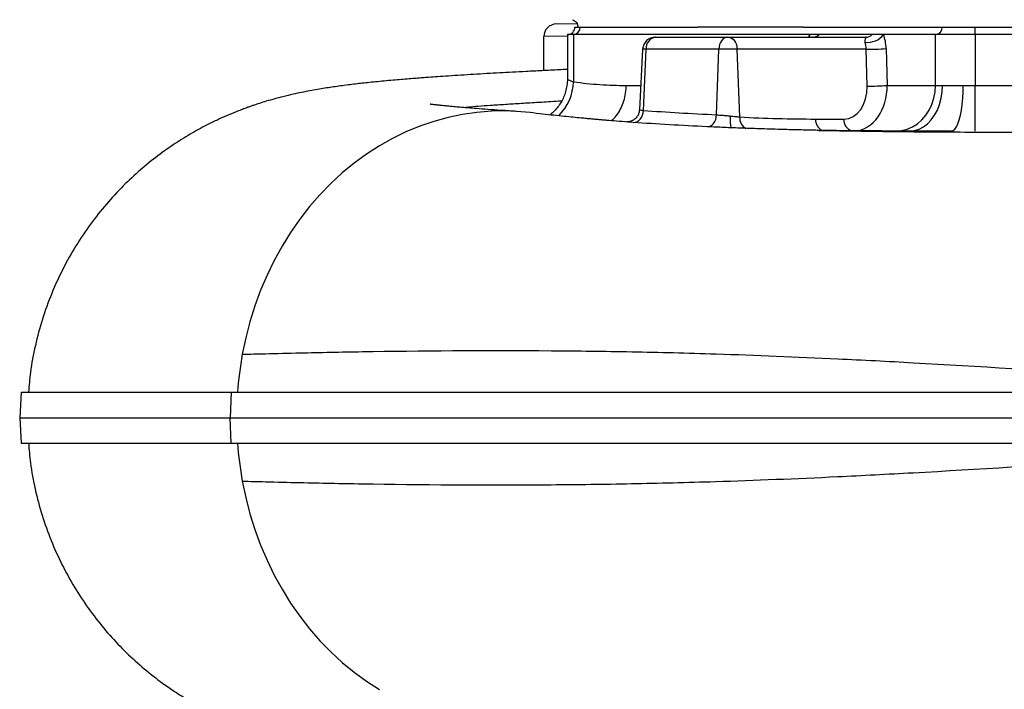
# Model space of a CAD drawing. Header units: millimetres. Extents: x 2572 to 4387, y 1283 to 6159.
# Tile 2 of 13: x 2572 to 3348, y 1849 to 2377. Entities that reach past the tile are written whole.
import ezdxf

# ---------------------------------------------------------------- set-up
doc = ezdxf.new("R2010")
doc.units = ezdxf.units.MM
doc.header["$LTSCALE"] = 2

msp = doc.modelspace()

# ---------------------------------------------------------------- linework, layer by layer
at = {"color": 7, "linetype": 'Continuous', "lineweight": 25}
for p, q in [((2995.1, 2373.3), (3011.28, 2373.58)), ((3007.88, 2376.67), (3007.83, 2376.67)), ((3007.89, 2376.67), (3007.84, 2376.67)), ((3009.85, 2370.87), (3013.87, 2370.87)), ((3013.87, 2370.87), (3106.35, 2370.87)), ((3106.35, 2370.87), (3106.48, 2370.87)), ((3189.75, 2370.87), (3189.78, 2370.87)), ((3189.78, 2370.87), (3299.08, 2370.87)), ((3299.08, 2370.87), (3325.06, 2370.87)), ((3325.06, 2364.87), (3325.06, 2370.87)), ((3325.06, 2370.87), (3498.18, 2370.87)), ((2985.28, 2336.52), (2985.28, 2363.3)), ((3003.85, 2364.87), (3003.85, 2329.76)), ((3008.68, 2364.87), (3003.85, 2364.87)), ((3194.38, 2364.87), (3008.68, 2364.87)), ((3008.68, 2364.87), (3008.68, 2327.79)), ((3073.15, 2362.87), (3073.28, 2362.87)), ((3073.28, 2362.87), (3129.89, 2362.87)), ((3129.89, 2362.87), (3130.59, 2362.87)), ((3130.59, 2362.87), (3238.87, 2362.87)), ((3202.12, 2364.87), (3194.38, 2364.87)), ((3244.06, 2364.87), (3202.12, 2364.87)), ((3252.88, 2364.87), (3244.06, 2364.87)), ((3293.89, 2364.87), (3252.88, 2364.87)), ((3325.06, 2364.87), (3293.89, 2364.87)), ((3293.89, 2324.87), (3293.89, 2364.87)), ((3325.06, 2364.87), (3325.06, 2324.87)), ((3895.49, 2364.87), (3325.06, 2364.87)), ((3063.16, 2353.39), (3060.65, 2305.5)), ((3063.95, 2305.12), (3065.84, 2353.39)), ((3123.23, 2353.39), (3065.84, 2353.39)), ((3121.42, 2301.7), (3123.23, 2353.39)), ((3137.65, 2353.39), (3123.23, 2353.39)), ((3139.63, 2299.98), (3137.65, 2353.39)), ((3239.21, 2353.39), (3137.65, 2353.39)), ((3240, 2324.34), (3239.21, 2353.39)), ((3254.94, 2353.91), (3255.72, 2324.87)), ((3255.72, 2324.87), (3293.89, 2324.87)), ((3293.89, 2324.87), (3299.38, 2324.87)), ((3315.75, 2324.87), (3325.06, 2324.87)), ((3325.06, 2288.87), (3325.06, 2324.87)), ((3325.06, 2324.87), (3895.49, 2324.87)), ((3199.39, 2298.34), (3221.67, 2298.34)), ((2573.53, 2082.87), (2572.48, 2062.87)), ((2739.16, 2082.87), (2738.28, 2062.87)), ((2739.17, 2082.87), (2738.29, 2062.87)), ((2739.16, 2082.87), (2739.17, 2082.87)), ((3268.91, 2082.87), (3268.91, 2082.87)), ((2572.48, 2062.87), (2573.53, 2042.87)), ((2738.28, 2062.87), (2738.29, 2062.87)), ((2739.16, 2042.87), (2738.28, 2062.87)), ((2739.17, 2042.87), (2738.29, 2062.87)), ((2739.16, 2042.87), (2739.17, 2042.87))]:
    msp.add_line(p, q, dxfattribs=at)
at = {"color": 8, "linetype": 'Continuous', "lineweight": 25}
for p, q in [((3003.85, 2363.54), (2985.28, 2363.3)), ((3065.84, 2353.39), (3063.16, 2353.39)), ((3050.26, 2324.85), (3061.67, 2324.85))]:
    msp.add_line(p, q, dxfattribs=at)
at = {"color": 7, "linetype": 'Continuous', "lineweight": 25, "flags": 128}
for points in [[(3129.89, 2362.87), (3128.63, 2362.69), (3127.42, 2362.15), (3126.29, 2361.29), (3125.3, 2360.12), (3124.47, 2358.69), (3123.83, 2357.05), (3123.42, 2355.26), (3123.23, 2353.39)], [(3130.59, 2362.87), (3131.92, 2362.69), (3133.21, 2362.15), (3134.4, 2361.29), (3135.46, 2360.12), (3136.34, 2358.69), (3137.01, 2357.05), (3137.45, 2355.26), (3137.65, 2353.39)], [(3262.71, 2288.87), (3267.15, 2289.23), (3271.49, 2290.32), (3275.66, 2292.12), (3279.57, 2294.58), (3283.13, 2297.66), (3286.27, 2301.29), (3288.94, 2305.4), (3291.07, 2309.91), (3292.62, 2314.72), (3293.57, 2319.74), (3293.89, 2324.87)], [(3273.7, 2288.87), (3277.35, 2289.23), (3280.94, 2290.32), (3284.37, 2292.12), (3287.58, 2294.58), (3290.52, 2297.66), (3293.11, 2301.29), (3295.31, 2305.4), (3297.06, 2309.91), (3298.34, 2314.72), (3299.12, 2319.74), (3299.38, 2324.87)], [(3306.44, 2288.87), (3307.77, 2289.23), (3309.07, 2290.32), (3310.31, 2292.12), (3311.48, 2294.58), (3312.54, 2297.66), (3313.48, 2301.29), (3314.27, 2305.4), (3314.91, 2309.91), (3315.38, 2314.72), (3315.66, 2319.74), (3315.75, 2324.87)], [(2974.5, 2303.4), (2967.23, 2304.13), (2955.71, 2304.69), (2944.18, 2304.51), (2932.68, 2303.59), (2921.23, 2301.95), (2909.89, 2299.59), (2898.67, 2296.5), (2887.61, 2292.71), (2876.76, 2288.22), (2866.13, 2283.05), (2855.77, 2277.21), (2845.7, 2270.72), (2835.95, 2263.6), (2826.56, 2255.87), (2817.56, 2247.56), (2808.96, 2238.69), (2800.8, 2229.28), (2793.09, 2219.37), (2785.88, 2208.99), (2779.17, 2198.16), (2772.98, 2186.92), (2767.34, 2175.31), (2762.26, 2163.35), (2757.76, 2151.1), (2753.85, 2138.57), (2750.54, 2125.81), (2747.85, 2112.87)], [(3055.82, 2295.66), (3057.29, 2295.76), (3058.72, 2296.23), (3060.07, 2297.07), (3061.28, 2298.23), (3062.31, 2299.67), (3063.12, 2301.35), (3063.67, 2303.19), (3063.95, 2305.12)], [(3114.28, 2292.24), (3115.57, 2292.36), (3116.84, 2292.85), (3118.03, 2293.69), (3119.09, 2294.85), (3119.99, 2296.3), (3120.7, 2297.96), (3121.18, 2299.78), (3121.42, 2301.7)], [(2747.85, 2012.87), (2750.54, 1999.92), (2753.85, 1987.16), (2757.76, 1974.64), (2762.26, 1962.38), (2767.34, 1950.42), (2772.98, 1938.81), (2779.17, 1927.57), (2785.88, 1916.74), (2793.09, 1906.36), (2800.8, 1896.45), (2808.96, 1887.04), (2817.56, 1878.17), (2826.56, 1869.86), (2835.95, 1862.13), (2845.7, 1855.01), (2855.77, 1848.52)]]:
    msp.add_lwpolyline(points, dxfattribs=at)
at = {"color": 8, "linetype": 'Continuous', "lineweight": 25, "flags": 128}
msp.add_lwpolyline([(3195.19, 2362.87), (3194.92, 2363.83), (3194.38, 2364.87)], dxfattribs=at)
at = {"color": 7, "linetype": 'Continuous', "lineweight": 25}
for centre, radius, start, end in [((2995.28, 2363.3), 10, 91, 180), ((3003.85, 2370.87), 6, 270, 0), ((3008.24, 2370.49), 5.64, 274.40195, 3.81126), ((3293.45, 2370.49), 5.64, 274.40195, 3.81126), ((3073.15, 2352.87), 10, 90, 177), ((3074.67, 2354.12), 8.86, 99.00542, 184.70377), ((3196.86, 2370.8), 7.93, 270.51274, 311.59071), ((3240.36, 2374.66), 15.9, 263.51592, 321.95915), ((3238.79, 2370.8), 7.93, 270.51274, 311.59071), ((3241.77, 2512.91), 159.54, 269.08083, 274.73242), ((3242.56, 2483.86), 159.54, 269.08083, 274.73242), ((3020.31, 2063.04), 276.98, 169.63732, 175.89596), ((3020.31, 2062.69), 276.98, 184.10404, 190.36268)]:
    msp.add_arc(centre, radius, start, end, dxfattribs=at)
at = {"color": 8, "linetype": 'Continuous', "lineweight": 25}
for centre, radius, start, end in [((2968.82, 2329.01), 39.88, 315.07868, 358.2565), ((3149.22, 2299.3), 9.62, 175.9471, 242.09865), ((3209.33, 2297.98), 9.95, 177.91567, 242.28311), ((3230.65, 2297.55), 9.01, 174.92978, 253.42361)]:
    msp.add_arc(centre, radius, start, end, dxfattribs=at)
for centre, major_axis, ratio, start_param, end_param in [((3202.66, 2352.87), (0, 20), 0.517638, 0.927295, 1.047198), ((3228.03, 2324.87), (-1.72, 35.98), 0.768544, 3.153816, 4.67557)]:
    msp.add_ellipse(centre, major_axis=major_axis, ratio=ratio, start_param=start_param, end_param=end_param, dxfattribs=at)
at = {"color": 7, "linetype": 'Continuous', "lineweight": 25}
for centre, major_axis, ratio, start_param, end_param in [((3235.94, 2352.87), (0, 10), 0.328169, 4.764749, 5.35589), ((3244.6, 2352.87), (0, 20), 0.517638, 4.764749, 5.35589), ((3220.97, 2324.34), (-1.52, 25.98), 0.730894, 3.098973, 4.669769)]:
    msp.add_ellipse(centre, major_axis=major_axis, ratio=ratio, start_param=start_param, end_param=end_param, dxfattribs=at)
for points, knots in [([(3007.84, 2376.67), (3008.46, 2376.42), (3009.71, 2375.92), (3011.12, 2374.46), (3012.01, 2372.71), (3012.11, 2371.46), (3012.16, 2370.87)], [0, 0, 0, 0, 0.256343, 0.517492, 0.769196, 1, 1, 1, 1]), ([(3189.75, 2370.87), (3187.27, 2370.87), (3182.45, 2370.87), (3167.62, 2370.87), (3146.35, 2370.87), (3125.47, 2370.87), (3112.54, 2370.87), (3108.5, 2370.87), (3106.48, 2370.87)], [0, 0, 0, 0, 0.089082, 0.172594, 0.531387, 0.853479, 0.92645, 1, 1, 1, 1]), ([(3197.39, 2362.89), (3197.39, 2362.89), (3197.38, 2362.88), (3197.03, 2362.88), (3196.89, 2362.88)], [0, 0, 0, 0, 0.600869, 1, 1, 1, 1]), ([(3238.56, 2358.87), (3238.51, 2359.07), (3238.48, 2359.26), (3238.44, 2359.61), (3238.43, 2359.78), (3238.43, 2360.24), (3238.45, 2360.5), (3238.58, 2361.22), (3238.71, 2361.58), (3238.9, 2362.02), (3238.96, 2362.15), (3239.07, 2362.39), (3239.11, 2362.49), (3239.16, 2362.66), (3239.17, 2362.73), (3239.1, 2362.83), (3239.02, 2362.87), (3238.87, 2362.87)], [0, 0, 0, 0, 0.0625, 0.0625, 0.125, 0.125, 0.25, 0.25, 0.5, 0.5, 0.625, 0.625, 0.75, 0.75, 0.875, 0.875, 1, 1, 1, 1]), ([(3003.85, 2337.44), (3001.73, 2337.34), (2994.85, 2337), (2984.09, 2336.46), (2971.8, 2335.83), (2960.81, 2335.24), (2950.46, 2334.68), (2940.2, 2334.09), (2930, 2333.49), (2919.92, 2332.87), (2910.52, 2332.26), (2902.06, 2331.69), (2895.32, 2331.21), (2889.73, 2330.8), (2884.62, 2330.41), (2879.04, 2329.97), (2872.92, 2329.47), (2866.28, 2328.9), (2859.48, 2328.28), (2852.83, 2327.63), (2846.7, 2327), (2841.08, 2326.39), (2835.47, 2325.74), (2829.73, 2325.03), (2823.95, 2324.26), (2818.41, 2323.48), (2812.84, 2322.62), (2807.04, 2321.67), (2800.99, 2320.58), (2794.57, 2319.33), (2787.81, 2317.88), (2780.63, 2316.18), (2773.47, 2314.3), (2767.17, 2312.5), (2761.76, 2310.82), (2757.81, 2309.52), (2754.76, 2308.48), (2751.96, 2307.49), (2748.64, 2306.27), (2743.67, 2304.38), (2737.33, 2301.79), (2729.47, 2298.31), (2719.8, 2293.64), (2708.25, 2287.41), (2694.75, 2279.09), (2681.04, 2269.41), (2667.28, 2258.26), (2653.69, 2245.58), (2640.5, 2231.33), (2628, 2215.56), (2616.5, 2198.42), (2606.23, 2180.09), (2597.39, 2160.74), (2590.1, 2140.57), (2584.56, 2119.81), (2580.88, 2100.53), (2579.86, 2088.13), (2579.43, 2082.87)], [0, 0, 0, 0, 0.012404, 0.040076, 0.065554, 0.088793, 0.110171, 0.132667, 0.156869, 0.179568, 0.203216, 0.224398, 0.242248, 0.254435, 0.267681, 0.282415, 0.299157, 0.317325, 0.337413, 0.35711, 0.375309, 0.392015, 0.40784, 0.426277, 0.444086, 0.460247, 0.476267, 0.492246, 0.50869, 0.525006, 0.541318, 0.558759, 0.571922, 0.585205, 0.595933, 0.603832, 0.608074, 0.61236, 0.617841, 0.624528, 0.636701, 0.649181, 0.661722, 0.681224, 0.701738, 0.72332, 0.745954, 0.769607, 0.794228, 0.819727, 0.845812, 0.872317, 0.899125, 0.926115, 0.953161, 0.980136, 1, 1, 1, 1]), ([(3003.85, 2329.76), (3003.85, 2329.73), (3003.95, 2328.04), (3003.56, 2324.72), (3002.61, 2319.98), (3001.03, 2315.57), (2998.99, 2311.54), (2996.55, 2307.91), (2993.77, 2304.73), (2991.63, 2302.64), (2990.36, 2301.72), (2990.19, 2301.6)], [0, 0, 0, 0, 0.002647, 0.157278, 0.306487, 0.450342, 0.589471, 0.724212, 0.854712, 0.980968, 1, 1, 1, 1]), ([(3008.68, 2327.79), (3015.59, 2326.72), (3022.52, 2325.98), (3036.38, 2325.03), (3043.32, 2324.83), (3050.26, 2324.85)], [0, 0, 0, 0, 0.5, 0.5, 1, 1, 1, 1]), ([(3299.38, 2324.87), (3301.64, 2324.87), (3304.15, 2324.87), (3308.28, 2324.87), (3309.72, 2324.87), (3312.68, 2324.87), (3314.2, 2324.87), (3315.75, 2324.87)], [0, 0, 0, 0, 0.5, 0.5, 0.75, 0.75, 1, 1, 1, 1]), ([(2963.92, 2304.37), (2959.72, 2304.63), (2951.69, 2305.14), (2941.32, 2305.85), (2932.58, 2306.5), (2925.35, 2307.07), (2919.39, 2307.57), (2914.56, 2308), (2910.7, 2308.37), (2907.69, 2308.67), (2905.43, 2308.9), (2903.78, 2309.08), (2902.5, 2309.22), (2901.4, 2309.35), (2900.42, 2309.46), (2899.24, 2309.6), (2897.95, 2309.76), (2896.64, 2309.94), (2895.84, 2310.05), (2895.92, 2310.03), (2895.95, 2310.03)], [0, 0, 0, 0, 0.1104337, 0.211584, 0.3036018, 0.386584, 0.4605928, 0.5256688, 0.5818403, 0.6291288, 0.667553, 0.697149, 0.7224097, 0.7467953, 0.7703075, 0.7934976, 0.8413177, 0.8994509, 0.9663189, 1, 1, 1, 1]), ([(3060.58, 2305.5), (3060.57, 2305.08), (3060.54, 2303.84), (3059.88, 2301.95), (3058.76, 2300.03), (3057.4, 2298.56), (3055.94, 2297.48), (3054.49, 2296.76), (3053.15, 2296.32), (3052.03, 2296.12), (3051.23, 2296.06), (3050.8, 2296.05), (3050.57, 2296.05), (3050.48, 2296.06), (3050.51, 2296.05), (3050.51, 2296.05)], [0, 0, 0, 0, 0.073578, 0.216262, 0.343662, 0.45922, 0.564346, 0.659117, 0.742535, 0.811666, 0.863433, 0.898889, 0.934364, 0.985142, 1, 1, 1, 1]), ([(3051.57, 2295.98), (3051.54, 2295.98), (3048.39, 2296.21), (3042.8, 2296.65), (3036.4, 2297.16), (3031.89, 2297.54), (3028.79, 2297.81), (3025.64, 2298.08), (3022.33, 2298.38), (3018.63, 2298.72), (3014, 2299.15), (3008.12, 2299.72), (3000.97, 2300.44), (2992.85, 2301.3), (2983.82, 2302.29), (2977.73, 2303.02), (2974.5, 2303.4)], [0, 0, 0, 0, 0.000845, 0.102769, 0.192731, 0.229255, 0.266637, 0.304888, 0.34402, 0.386757, 0.440172, 0.519011, 0.614157, 0.725879, 0.854465, 1, 1, 1, 1]), ([(3055.82, 2295.66), (3054.08, 2295.8), (3052.23, 2295.94), (3051.6, 2295.98), (3051.57, 2295.98)], [0, 0, 0, 0, 0.947787, 1, 1, 1, 1]), ([(3121.42, 2301.7), (3122.17, 2301.64), (3122.97, 2301.57), (3124.7, 2301.43), (3125.63, 2301.36), (3127.53, 2301.19), (3128.5, 2301.11), (3130.49, 2300.91), (3131.48, 2300.8), (3132.46, 2300.68)], [0, 0, 0, 0, 0.25, 0.25, 0.5, 0.5, 0.75, 0.75, 1, 1, 1, 1]), ([(3133.54, 2291.22), (3133.44, 2291.22), (3133.34, 2291.27), (3133.14, 2291.5), (3133.05, 2291.67), (3132.89, 2292.14), (3132.81, 2292.42), (3132.67, 2293.1), (3132.61, 2293.49), (3132.51, 2294.36), (3132.47, 2294.84), (3132.41, 2295.87), (3132.39, 2296.42), (3132.38, 2297.57), (3132.38, 2298.17), (3132.4, 2299.1), (3132.41, 2299.41), (3132.43, 2300.04), (3132.44, 2300.36), (3132.46, 2300.68)], [0, 0, 0, 0, 0.125, 0.125, 0.25, 0.25, 0.375, 0.375, 0.5, 0.5, 0.625, 0.625, 0.75, 0.75, 0.875, 0.875, 0.9375, 0.9375, 1, 1, 1, 1]), ([(3132.46, 2300.68), (3133.14, 2300.61), (3133.8, 2300.55), (3135.09, 2300.42), (3135.73, 2300.36), (3137.56, 2300.19), (3138.65, 2300.08), (3139.63, 2299.98)], [0, 0, 0, 0, 0.25, 0.25, 0.5, 0.5, 1, 1, 1, 1]), ([(3213.31, 2289.2), (3208.68, 2289.28), (3199.23, 2289.45), (3186.26, 2289.74), (3172.36, 2290.1), (3157.37, 2290.55), (3141.85, 2291.09), (3127.65, 2291.64), (3118.68, 2292.04), (3114.43, 2292.23)], [0, 0, 0, 0, 0.118078, 0.241338, 0.366012, 0.540238, 0.701193, 0.858237, 1, 1, 1, 1]), ([(3281.92, 2288.87), (3278.63, 2288.87), (3272.23, 2288.87), (3263.09, 2288.88), (3255.16, 2288.89), (3248.62, 2288.92), (3243.92, 2288.94), (3240.61, 2288.96), (3238.4, 2288.97), (3236.37, 2288.98), (3234.23, 2289), (3231.12, 2289.02), (3226.38, 2289.06), (3219.59, 2289.14), (3210.88, 2289.25), (3204.38, 2289.37), (3200.81, 2289.44)], [0, 0, 0, 0, 0.133595, 0.260412, 0.364126, 0.444904, 0.511056, 0.540377, 0.567197, 0.591522, 0.613546, 0.643519, 0.700371, 0.778756, 0.878651, 1, 1, 1, 1]), ([(3200.95, 2289.45), (3202.38, 2289.42), (3212.19, 2289.2), (3231.61, 2288.89), (3259.06, 2288.53), (3287.56, 2288.27), (3316.83, 2288.1), (3346.97, 2287.99), (3379.82, 2287.95), (3415.41, 2287.98), (3453.66, 2288.08), (3492.44, 2288.23), (3531.58, 2288.42), (3570.94, 2288.64), (3597.14, 2288.79), (3610.28, 2288.87)], [0, 0, 0, 0, 0.0125014, 0.0857571, 0.1593816, 0.2321674, 0.3054914, 0.3793868, 0.453857, 0.5432496, 0.6334024, 0.7242249, 0.8156471, 0.9076075, 1, 1, 1, 1]), ([(3306.44, 2288.87), (3306.44, 2288.87), (3301.92, 2288.87), (3293.85, 2288.87), (3285.67, 2288.87), (3282.29, 2288.87), (3281.92, 2288.87)], [0, 0, 0, 0, 0.000004, 0.511072, 0.946245, 1, 1, 1, 1]), ([(2747.85, 2112.87), (2750.83, 2112.94), (2756.79, 2113.1), (2771.72, 2113.48), (2799.3, 2114.15), (2869.08, 2115.55), (2956.59, 2116.26), (3054.06, 2115.01), (3128.88, 2113.14), (3203.43, 2110.09), (3306.93, 2104.73), (3412.18, 2098.07), (3510.14, 2091.13), (3562.86, 2087.3), (3587.13, 2085.53), (3601.28, 2084.49), (3608.03, 2084), (3610.28, 2083.83)], [0, 0, 0, 0, 0.015407, 0.030813, 0.075293, 0.149427, 0.347117, 0.422333, 0.497549, 0.601219, 0.663422, 0.821574, 0.920419, 0.957486, 0.979726, 0.993242, 1, 1, 1, 1]), ([(2573.74, 2082.87), (2573.68, 2082.87), (2573.43, 2082.87), (2574.92, 2082.87), (2578.23, 2082.87), (2583.52, 2082.87), (2590.58, 2082.87), (2599.37, 2082.87), (2609.92, 2082.87), (2622.43, 2082.87), (2637.02, 2082.87), (2653.77, 2082.87), (2672.37, 2082.87), (2692.82, 2082.87), (2714.9, 2082.87), (2731.08, 2082.87), (2739.16, 2082.87)], [0, 0, 0, 0, 0.022439, 0.097183, 0.171928, 0.246605, 0.319527, 0.392513, 0.465498, 0.53842, 0.615227, 0.692182, 0.769211, 0.84624, 0.923194, 1, 1, 1, 1]), ([(2739.17, 2082.87), (2744.96, 2082.87), (2750.84, 2082.87), (2763, 2082.87), (2769.21, 2082.87), (2788.28, 2082.87), (2801.55, 2082.87), (2842.99, 2082.87), (2872.73, 2082.87), (2936, 2082.87), (2969.53, 2082.87), (3040, 2082.87), (3076.96, 2082.87), (3153.61, 2082.87), (3193.28, 2082.87), (3274.42, 2082.87), (3315.88, 2082.87), (3399.62, 2082.87), (3441.88, 2082.87), (3485.43, 2082.87), (3486.73, 2082.87), (3488.03, 2082.87)], [0, 0, 0, 0, 0.03125, 0.03125, 0.0625, 0.0625, 0.125, 0.125, 0.25, 0.25, 0.375, 0.375, 0.5, 0.5, 0.625, 0.625, 0.75, 0.75, 0.875, 0.875, 0.8788333, 0.8788333, 0.8788333, 0.8788333]), ([(2572.68, 2062.87), (2572.62, 2062.87), (2572.37, 2062.87), (2573.84, 2062.87), (2577.14, 2062.87), (2582.44, 2062.87), (2589.47, 2062.87), (2598.24, 2062.87), (2608.79, 2062.87), (2620.23, 2062.87), (2632.09, 2062.87), (2644, 2062.87), (2656.95, 2062.87), (2671.02, 2062.87), (2686.18, 2062.87), (2702.47, 2062.87), (2719.73, 2062.87), (2732.1, 2062.87), (2738.28, 2062.87)], [0, 0, 0, 0, 0.021785, 0.096221, 0.171203, 0.246185, 0.318821, 0.391581, 0.464723, 0.537992, 0.595117, 0.652243, 0.709612, 0.766981, 0.825107, 0.883233, 0.941616, 1, 1, 1, 1]), ([(2738.29, 2062.87), (2744.08, 2062.87), (2749.97, 2062.87), (2762.14, 2062.87), (2768.36, 2062.87), (2787.45, 2062.87), (2800.74, 2062.87), (2842.22, 2062.87), (2872, 2062.87), (2935.34, 2062.87), (2968.91, 2062.87), (3039.46, 2062.87), (3076.46, 2062.87), (3153.2, 2062.87), (3192.92, 2062.87), (3274.14, 2062.87), (3315.65, 2062.87), (3398.55, 2062.87), (3439.91, 2062.87), (3481.28, 2062.87)], [0, 0, 0, 0, 0.03125, 0.03125, 0.0625, 0.0625, 0.125, 0.125, 0.25, 0.25, 0.375, 0.375, 0.5, 0.5, 0.625, 0.625, 0.75, 0.75, 0.8722161, 0.8722161, 0.8722161, 0.8722161]), ([(2573.74, 2042.87), (2573.68, 2042.87), (2573.43, 2042.87), (2574.92, 2042.87), (2578.23, 2042.87), (2583.52, 2042.87), (2590.55, 2042.87), (2599.32, 2042.87), (2609.87, 2042.87), (2622.38, 2042.87), (2636.89, 2042.87), (2653.45, 2042.87), (2671.94, 2042.87), (2692.39, 2042.87), (2714.66, 2042.87), (2730.99, 2042.87), (2739.16, 2042.87)], [0, 0, 0, 0, 0.022439, 0.097183, 0.171927, 0.246603, 0.319302, 0.392001, 0.465208, 0.538414, 0.614664, 0.690949, 0.767198, 0.844786, 0.922412, 1, 1, 1, 1]), ([(2579.42, 2042.86), (2579.85, 2037.67), (2580.86, 2025.42), (2584.46, 2006.38), (2589.87, 1985.93), (2596.95, 1966.11), (2605.49, 1947.15), (2615.36, 1929.22), (2626.38, 1912.45), (2638.42, 1896.87), (2651.35, 1882.52), (2665.07, 1869.4), (2679.42, 1857.52), (2693.29, 1847.62), (2706.28, 1839.5), (2717.77, 1833.14), (2728.11, 1828.04), (2736.92, 1824.11), (2743.63, 1821.37), (2748.95, 1819.34), (2753.26, 1817.77), (2757.7, 1816.24), (2762.53, 1814.66), (2768.34, 1812.89), (2774.89, 1811.04), (2782.85, 1809), (2791.09, 1807.12), (2798.75, 1805.57), (2805.55, 1804.32), (2810.42, 1803.51), (2814.08, 1802.92), (2816.94, 1802.48), (2820.03, 1802.03), (2823.46, 1801.54), (2827.45, 1801), (2832.28, 1800.38), (2837.67, 1799.73), (2843.19, 1799.11), (2848.22, 1798.57), (2853.03, 1798.08), (2858.08, 1797.59), (2863.74, 1797.07), (2869.57, 1796.55), (2873.62, 1796.21), (2875.48, 1796.06)], [0, 0, 0, 0, 0.027756, 0.065446, 0.103108, 0.140558, 0.177615, 0.214106, 0.249869, 0.284863, 0.319486, 0.353756, 0.387634, 0.421091, 0.447544, 0.472717, 0.494672, 0.513491, 0.529675, 0.540335, 0.550331, 0.560272, 0.573166, 0.589463, 0.609055, 0.628979, 0.659631, 0.687586, 0.712114, 0.73363, 0.744958, 0.756628, 0.768982, 0.783767, 0.801228, 0.821114, 0.846709, 0.869806, 0.890421, 0.909313, 0.930045, 0.953084, 0.978433, 1, 1, 1, 1]), ([(2739.17, 2042.87), (2744.96, 2042.87), (2750.85, 2042.87), (2763, 2042.87), (2769.21, 2042.87), (2788.28, 2042.87), (2801.55, 2042.87), (2842.99, 2042.87), (2872.73, 2042.87), (2936, 2042.87), (2969.53, 2042.87), (3040, 2042.87), (3076.96, 2042.87), (3153.61, 2042.87), (3193.28, 2042.87), (3274.42, 2042.87), (3315.88, 2042.87), (3399.62, 2042.87), (3441.88, 2042.87), (3485.43, 2042.87), (3486.73, 2042.87), (3488.03, 2042.87)], [0.0000021, 0.0000021, 0.0000021, 0.0000021, 0.03125, 0.03125, 0.0625, 0.0625, 0.125, 0.125, 0.25, 0.25, 0.375, 0.375, 0.5, 0.5, 0.625, 0.625, 0.75, 0.75, 0.875, 0.875, 0.8788333, 0.8788333, 0.8788333, 0.8788333]), ([(2747.85, 2012.87), (2750.83, 2012.79), (2756.79, 2012.63), (2771.71, 2012.25), (2799.27, 2011.58), (2868.95, 2010.18), (2956.34, 2009.48), (3053.75, 2010.73), (3128.54, 2012.6), (3203.1, 2015.64), (3306.68, 2021), (3412.09, 2027.67), (3510.13, 2034.6), (3562.87, 2038.43), (3587.13, 2040.2), (3601.28, 2041.24), (3608.03, 2041.73), (3610.28, 2041.9)], [0, 0, 0, 0, 0.015407, 0.030813, 0.075293, 0.149427, 0.347117, 0.422333, 0.497549, 0.601219, 0.663422, 0.821574, 0.920419, 0.957486, 0.979726, 0.993242, 1, 1, 1, 1])]:
    msp.add_open_spline(points, degree=3, knots=knots, dxfattribs=at)
at = {"color": 8, "linetype": 'Continuous', "lineweight": 25}
for points, knots in [([(3003.92, 2329.77), (3003.96, 2329.69), (3004.06, 2329.53), (3005.43, 2328.91), (3007.14, 2328.28), (3008.4, 2327.88), (3008.68, 2327.79)], [0, 0, 0, 0, 0.274108, 0.587195, 0.909452, 1, 1, 1, 1]), ([(3038.79, 2296.98), (3040.03, 2298.25), (3042.6, 2300.88), (3045.66, 2305.73), (3048.09, 2311.16), (3049.69, 2317.1), (3050.23, 2321.76), (3050.25, 2324.38), (3050.26, 2324.85)], [0, 0, 0, 0, 0.179749, 0.372791, 0.560392, 0.753433, 0.955331, 1, 1, 1, 1]), ([(2999.36, 2312.48), (2998.58, 2312.43), (2992.16, 2312.02), (2981.42, 2311.37), (2967.35, 2310.51), (2954.52, 2309.72), (2943.03, 2308.98), (2933.36, 2308.27), (2926.69, 2307.7), (2924.09, 2307.37), (2923.2, 2307.25)], [0, 0, 0, 0, 0.019588, 0.161129, 0.302378, 0.443438, 0.601377, 0.759511, 0.918091, 1, 1, 1, 1]), ([(3060.75, 2305.49), (3060.72, 2305.5), (3060.5, 2305.59), (3061.44, 2305.44), (3063.11, 2305.22), (3063.95, 2305.12)], [0, 0, 0, 0, 0.070238, 0.534721, 1, 1, 1, 1])]:
    msp.add_open_spline(points, degree=3, knots=knots, dxfattribs=at)
at = {"color": 7, "linetype": 'Continuous', "lineweight": 25}
for points in [[(3063.95, 2305.12), (3082.03, 2303.8), (3101.18, 2302.65), (3121.42, 2301.7)], [(3139.63, 2299.98), (3159.56, 2298.84), (3179.48, 2298.34), (3199.39, 2298.34)], [(3114.28, 2292.24), (3093.68, 2293.19), (3074.2, 2294.34), (3055.82, 2295.66)]]:
    msp.add_open_spline(points, degree=3, dxfattribs=at)

doc.saveas('drawing.dxf')
